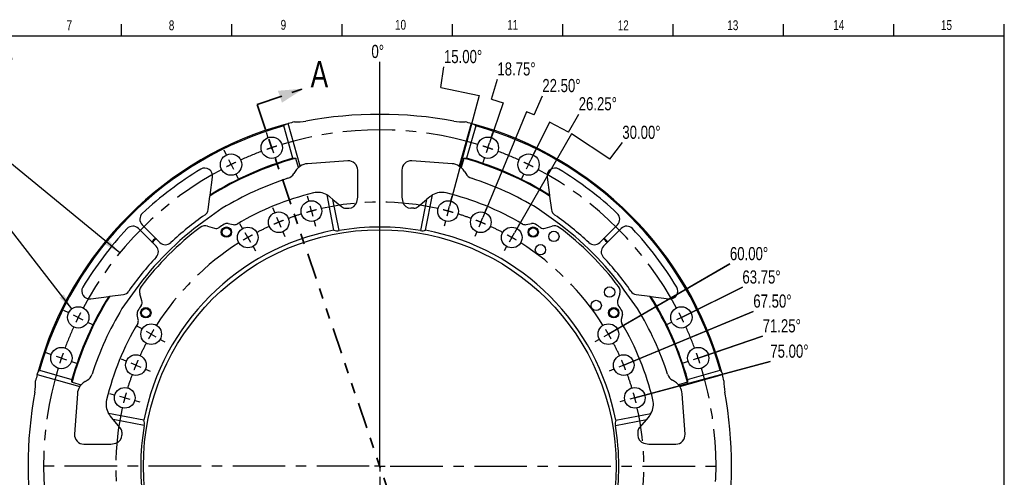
# Model space of a CAD drawing. Header units: inches. Extents: x 0.4 to 16.4, y 0.4 to 10.8.
# Tile 3 of 3: x 7 to 16.4, y 6.4 to 10.8. Entities that reach past the tile are written whole.
import ezdxf

# ---------------------------------------------------------------- set-up
doc = ezdxf.new("R2010")
doc.units = ezdxf.units.IN
doc.header["$MEASUREMENT"] = 0
doc.linetypes.add('CENTERX2', pattern=[0.8, 0.5, -0.1, 0.1, -0.1])
doc.linetypes.add('PHANTOM', pattern=[0.5, 0.25, -0.05, 0.05, -0.05, 0.05, -0.05])
for name, color, linetype in [('BORDER', 1, 'Continuous'), ('CENTER', 151, 'CENTERX2'), ('DIMENSIONS', 150, 'Continuous'), ('TEXT', 7, 'Continuous')]:
    doc.layers.add(name, color=color, linetype=linetype)
doc.layers.add('SECTION', color=7, linetype='PHANTOM', lineweight=35)
doc.styles.add('SLDTEXTSTYLE0', font='TXT', dxfattribs={"width": 0.75})
doc.dimstyles.new('SLDDIMSTYLE0', dxfattribs={"dimtxt": 0.137795, "dimasz": 0.156, "dimexe": 0, "dimexo": 0.0625, "dimgap": 0.034449, "dimtad": 0, "dimtih": 1, "dimtoh": 1, "dimdec": 3, "dimlfac": 2, "dimrnd": 1e-09, "dimzin": 12, "dimdsep": 46, "dimtxsty": 'SLDTEXTSTYLE0', "dimsah": 1, "dimcen": 0, "dimadec": 0, "dimazin": 3, "dimtfac": 1, "dimtdec": 3, "dimtofl": 0, "dimtmove": 0, "dimatfit": 3, "dimfxl": 0, "dimfrac": 2, "dimtolj": 1, "dimtzin": 12, "dimarcsym": 0})
doc.dimstyles.new('SLDDIMSTYLE1', dxfattribs={"dimtxt": 0.137795, "dimasz": 0.156, "dimexe": 0, "dimexo": 0.0625, "dimgap": 0.034449, "dimtad": 0, "dimtih": 1, "dimtoh": 1, "dimdec": 3, "dimlfac": 2, "dimrnd": 1e-09, "dimzin": 4, "dimdsep": 46, "dimtxsty": 'SLDTEXTSTYLE0', "dimsah": 1, "dimcen": 0, "dimadec": 0, "dimazin": 1, "dimtfac": 1, "dimtdec": 3, "dimtofl": 0, "dimtmove": 0, "dimatfit": 3, "dimfxl": 0, "dimfrac": 2, "dimtolj": 1, "dimtzin": 12, "dimarcsym": 0})
doc.dimstyles.new('SLDDIMSTYLE3', dxfattribs={"dimtxt": 0.137795, "dimasz": 0.156, "dimexe": 0, "dimexo": 0.0625, "dimgap": 0.034449, "dimtad": 0, "dimtih": 1, "dimtoh": 1, "dimdec": 3, "dimlfac": 2, "dimrnd": 1e-09, "dimzin": 4, "dimdsep": 46, "dimtxsty": 'SLDTEXTSTYLE0', "dimsah": 1, "dimcen": 0.09, "dimadec": 0, "dimazin": 1, "dimtol": 1, "dimtp": 0.001, "dimtm": 0.001, "dimtfac": 1, "dimtdec": 3, "dimtofl": 0, "dimtmove": 0, "dimatfit": 3, "dimfxl": 0, "dimfrac": 2, "dimtolj": 1, "dimarcsym": 0})

# ---------------------------------------------------------------- blocks, each defined once
blk = doc.blocks.new('SW_ANGORDINATE_DIMENSION_0')
at = {"layer": 'DIMENSIONS', "color": 0}
blk.add_line((0.0795, -3.7976), (0.0795, 0), dxfattribs=at)
at = {"layer": 'DIMENSIONS', "color": 0, "insert": (0, 0.1611), "char_height": 0.125, "attachment_point": 1, "style": 'SLDTEXTSTYLE0'}
blk.add_mtext('0°', dxfattribs=at)
blk = doc.blocks.new('SW_ANGORDINATE_DIMENSION_1')
at = {"layer": 'DIMENSIONS', "color": 0}
for p, q in [((-0.0312, -0.1944), (0, 0)), ((-0.0312, -0.1944), (0.3341, -0.2725)), ((0.3341, -0.2725), (0.0525, -1.3237))]:
    blk.add_line(p, q, dxfattribs=at)
at = {"layer": 'DIMENSIONS', "color": 0, "insert": (0, 0.1611), "char_height": 0.125, "attachment_point": 1, "style": 'SLDTEXTSTYLE0'}
blk.add_mtext('15.00°', dxfattribs=at)
blk = doc.blocks.new('SW_ANGORDINATE_DIMENSION_2')
at = {"layer": 'DIMENSIONS', "color": 0}
for p, q in [((-0.0573, -0.1883), (0, 0)), ((0.0544, -0.2242), (-0.0745, -0.6038)), ((-0.0573, -0.1883), (0.0544, -0.2242))]:
    blk.add_line(p, q, dxfattribs=at)
at = {"layer": 'DIMENSIONS', "color": 0, "insert": (0, 0.1611), "char_height": 0.125, "attachment_point": 1, "style": 'SLDTEXTSTYLE0'}
blk.add_mtext('18.75°', dxfattribs=at)
blk = doc.blocks.new('SW_ANGORDINATE_DIMENSION_3')
at = {"layer": 'DIMENSIONS', "color": 0}
for p, q in [((-0.0791, -0.1802), (0, 0)), ((-0.1498, -0.1501), (-0.5662, -1.1556)), ((-0.0791, -0.1802), (-0.1498, -0.1501))]:
    blk.add_line(p, q, dxfattribs=at)
at = {"layer": 'DIMENSIONS', "color": 0, "insert": (0, 0.1611), "char_height": 0.125, "attachment_point": 1, "style": 'SLDTEXTSTYLE0'}
blk.add_mtext('22.50°', dxfattribs=at)
blk = doc.blocks.new('SW_ANGORDINATE_DIMENSION_4')
at = {"layer": 'DIMENSIONS', "color": 0}
for p, q in [((-0.2783, -0.0755), (-0.4555, -0.4349)), ((-0.0968, -0.1714), (-0.2783, -0.0755)), ((-0.0968, -0.1714), (0, 0))]:
    blk.add_line(p, q, dxfattribs=at)
at = {"layer": 'DIMENSIONS', "color": 0, "insert": (0, 0.1611), "char_height": 0.125, "attachment_point": 1, "style": 'SLDTEXTSTYLE0'}
blk.add_mtext('26.25°', dxfattribs=at)
blk = doc.blocks.new('SW_ANGORDINATE_DIMENSION_5')
at = {"layer": 'DIMENSIONS', "color": 0}
for p, q in [((-0.4829, 0.0833), (-1.027, -0.8591)), ((-0.1181, -0.1575), (-0.4829, 0.0833)), ((-0.1181, -0.1575), (0, 0))]:
    blk.add_line(p, q, dxfattribs=at)
at = {"layer": 'DIMENSIONS', "color": 0, "insert": (0, 0.1611), "char_height": 0.125, "attachment_point": 1, "style": 'SLDTEXTSTYLE0'}
blk.add_mtext('30.00°', dxfattribs=at)
blk = doc.blocks.new('SW_ANGORDINATE_DIMENSION_6')
at = {"layer": 'DIMENSIONS', "color": 0}
for p, q in [((0, 0), (-1.1563, -0.6676)), ((-1.113, -0.6426), (0, 0))]:
    blk.add_line(p, q, dxfattribs=at)
at = {"layer": 'DIMENSIONS', "color": 0, "insert": (0, 0.1611), "char_height": 0.125, "attachment_point": 1, "style": 'SLDTEXTSTYLE0'}
blk.add_mtext('60.00°', dxfattribs=at)
blk = doc.blocks.new('SW_ANGORDINATE_DIMENSION_7')
at = {"layer": 'DIMENSIONS', "color": 0}
for p, q in [((0, 0), (-0.5808, -0.2864)), ((-0.536, -0.2643), (0, 0))]:
    blk.add_line(p, q, dxfattribs=at)
at = {"layer": 'DIMENSIONS', "color": 0, "insert": (0, 0.1611), "char_height": 0.125, "attachment_point": 1, "style": 'SLDTEXTSTYLE0'}
blk.add_mtext('63.75°', dxfattribs=at)
blk = doc.blocks.new('SW_ANGORDINATE_DIMENSION_8')
at = {"layer": 'DIMENSIONS', "color": 0}
for p, q in [((0, 0), (-1.2335, -0.5109)), ((-1.1873, -0.4918), (0, 0))]:
    blk.add_line(p, q, dxfattribs=at)
at = {"layer": 'DIMENSIONS', "color": 0, "insert": (0, 0.1611), "char_height": 0.125, "attachment_point": 1, "style": 'SLDTEXTSTYLE0'}
blk.add_mtext('67.50°', dxfattribs=at)
blk = doc.blocks.new('SW_ANGORDINATE_DIMENSION_9')
at = {"layer": 'DIMENSIONS', "color": 0}
for p, q in [((0, 0), (-0.6133, -0.2082)), ((-0.5659, -0.1921), (0, 0))]:
    blk.add_line(p, q, dxfattribs=at)
at = {"layer": 'DIMENSIONS', "color": 0, "insert": (0, 0.1611), "char_height": 0.125, "attachment_point": 1, "style": 'SLDTEXTSTYLE0'}
blk.add_mtext('71.25°', dxfattribs=at)
blk = doc.blocks.new('SW_ANGORDINATE_DIMENSION_10')
at = {"layer": 'DIMENSIONS', "color": 0}
for p, q in [((0, 0), (-1.2896, -0.3456)), ((-1.2413, -0.3326), (0, 0))]:
    blk.add_line(p, q, dxfattribs=at)
at = {"layer": 'DIMENSIONS', "color": 0, "insert": (0, 0.1611), "char_height": 0.125, "attachment_point": 1, "style": 'SLDTEXTSTYLE0'}
blk.add_mtext('75.00°', dxfattribs=at)
blk = doc.blocks.new('_D')
at = {"layer": 'DIMENSIONS'}
for p, q in [((5.5154, 9.0648), (5.4734, 9.0648)), ((5.4734, 9.0648), (5.4734, 8.8461)), ((5.9735, 9.0648), (6.0155, 9.0648)), ((6.0155, 9.0648), (6.0155, 8.8461)), ((6.7942, 8.9554), (6.5442, 8.9554)), ((7.5007, 8.0427), (6.7942, 8.9554)), ((5.4734, 8.8461), (5.5154, 8.8461)), ((6.0155, 8.8461), (5.9735, 8.8461))]:
    blk.add_line(p, q, dxfattribs=at)
blk.add_solid([(7.5007, 8.0427), (7.4258, 8.182), (7.3846, 8.1502)], dxfattribs=at)
at = {"layer": 'DIMENSIONS', "char_height": 0.1378, "attachment_point": 1, "style": 'SLDTEXTSTYLE0'}
for s, insert in [('16X', (4.5007, 9.0237)), ('%%c', (4.8672, 9.0216)), ('.406', (5.0751, 9.0237)), ('10.32', (5.5154, 9.0237)), ('THRU', (6.1092, 9.0237))]:
    blk.add_mtext(s, dxfattribs=dict(at, insert=insert))
blk = doc.blocks.new('_D_1')
at = {"layer": 'DIMENSIONS'}
for p, q in [((5.4624, 9.7283), (5.4204, 9.7283)), ((5.4204, 9.7283), (5.4204, 9.5095)), ((6.0224, 9.7283), (6.0644, 9.7283)), ((6.0644, 9.7283), (6.0644, 9.5095)), ((5.4204, 9.5095), (5.4624, 9.5095)), ((6.0644, 9.5095), (6.0224, 9.5095)), ((6.8218, 9.5095), (6.5718, 9.5095)), ((7.9589, 8.5767), (6.8218, 9.5095))]:
    blk.add_line(p, q, dxfattribs=at)
blk.add_solid([(7.9589, 8.5767), (7.8547, 8.6958), (7.8218, 8.6556)], dxfattribs=at)
at = {"layer": 'DIMENSIONS', "char_height": 0.1378, "attachment_point": 1, "style": 'SLDTEXTSTYLE0'}
for s, insert in [('325.12', (5.4624, 9.6871)), ('%%c', (5.3585, 9.4404)), ('12.800', (5.5663, 9.4404)), ('PCD', (6.178, 9.4425))]:
    blk.add_mtext(s, dxfattribs=dict(at, insert=insert))
blk = doc.blocks.new('_D_3')
at = {"layer": 'DIMENSIONS'}
for p, q in [((12.7837, 5.6606), (13.8207, 5.2695)), ((14.1746, 5.4883), (14.1326, 5.4883)), ((14.1326, 5.4883), (14.1326, 5.2695)), ((14.7346, 5.4883), (14.7766, 5.4883)), ((14.7766, 5.4883), (14.7766, 5.2695)), ((13.8207, 5.2695), (14.0707, 5.2695)), ((14.1326, 5.2695), (14.1746, 5.2695)), ((14.7766, 5.2695), (14.7346, 5.2695))]:
    blk.add_line(p, q, dxfattribs=at)
blk.add_arc((10.4328, 6.5471), 2.5262, 334.5907, 342.18633, dxfattribs=at)
blk.add_solid([(12.7837, 5.6606), (12.9205, 5.5812), (12.9389, 5.6298)], dxfattribs=at)
at = {"layer": 'DIMENSIONS', "char_height": 0.1378, "attachment_point": 1, "style": 'SLDTEXTSTYLE0'}
for s, insert in [('255.27', (14.1746, 5.4471)), ('%%c', (14.0707, 5.2004)), ('10.050', (14.2785, 5.2004)), ('PCD', (14.8902, 5.2025))]:
    blk.add_mtext(s, dxfattribs=dict(at, insert=insert))
blk = doc.blocks.new('SW_CENTERMARKSYMBOL_0')
at = {"layer": 'CENTER', "color": 0}
for p, q in [((0, 0.1), (0, 2.3)), ((-0.1, 0), (-2.3, 0)), ((0, 0), (-0.05, 0)), ((0, 0), (0, 0.05)), ((0, 0), (0, -0.05)), ((0, 0), (0.05, 0)), ((0.1, 0), (2.3, 0)), ((0, -0.1), (0, -2.3))]:
    blk.add_line(p, q, dxfattribs=at)
blk = doc.blocks.new('SW_CENTERMARKSYMBOL_1')
at = {"layer": 'CENTER', "color": 0}
for p, q in [((-1.0286, -2.9302), (-1.0286, 0.213)), ((-2.0894, 0.0947), (-2.1059, 0.1435)), ((0.0321, 0.0947), (0.0487, 0.1435)), ((-2.0572, 0), (-2.0733, 0.0473)), ((-2.0572, 0), (-2.0411, -0.0473)), ((0, 0), (-0.0161, -0.0473)), ((0, 0), (0.0161, 0.0473)), ((-2.4882, -0.0705), (-2.511, -0.0243)), ((0.4309, -0.0705), (0.4538, -0.0243)), ((-2.4439, -0.1602), (-2.466, -0.1153)), ((-2.4439, -0.1602), (-2.4218, -0.205)), ((-2.0251, -0.0947), (-2.0085, -0.1435)), ((-0.0321, -0.0947), (-0.0487, -0.1435)), ((0.3867, -0.1602), (0.3646, -0.205)), ((0.3867, -0.1602), (0.4088, -0.1153)), ((-2.3997, -0.2499), (-2.3769, -0.2961)), ((0.3425, -0.2499), (0.3197, -0.2961)), ((-3.9883, -1.5706), (-4.0345, -1.5478)), ((-3.8986, -1.6149), (-3.9434, -1.5927)), ((1.8414, -1.6149), (1.8862, -1.5927)), ((1.9311, -1.5706), (1.9773, -1.5478)), ((-3.8986, -1.6149), (-3.8538, -1.637)), ((-3.8089, -1.6591), (-3.7627, -1.6819)), ((1.7517, -1.6591), (1.7055, -1.6819)), ((1.8414, -1.6149), (1.7965, -1.637)), ((-4.1535, -1.9694), (-4.2023, -1.9529)), ((2.0963, -1.9694), (2.1451, -1.9529)), ((-4.0588, -2.0016), (-4.1061, -1.9855)), ((-4.0588, -2.0016), (-4.0114, -2.0176)), ((-3.9641, -2.0337), (-3.9153, -2.0503)), ((1.9069, -2.0337), (1.8581, -2.0503)), ((2.0016, -2.0016), (1.9542, -2.0176)), ((2.0016, -2.0016), (2.0489, -1.9855)), ((-1.0286, -3.0302), (-1.0286, -2.9802)), ((-1.1286, -3.0302), (-4.2718, -3.0302)), ((-1.0286, -3.0302), (-1.0786, -3.0302)), ((-1.0286, -3.0302), (-1.0286, -3.0802)), ((-1.0286, -3.0302), (-0.9786, -3.0302)), ((-0.9286, -3.0302), (2.2145, -3.0302)), ((-1.0286, -3.1302), (-1.0286, -6.2733)), ((-3.9641, -4.0266), (-3.9153, -4.0101)), ((1.9069, -4.0266), (1.8581, -4.0101)), ((-4.1535, -4.0909), (-4.2023, -4.1075)), ((-4.0588, -4.0588), (-4.1061, -4.0749)), ((-4.0588, -4.0588), (-4.0114, -4.0427)), ((2.0016, -4.0588), (1.9542, -4.0427)), ((2.0016, -4.0588), (2.0489, -4.0749)), ((2.0963, -4.0909), (2.1451, -4.1075)), ((-3.8089, -4.4013), (-3.7627, -4.3785)), ((1.7517, -4.4013), (1.7055, -4.3785)), ((-3.9883, -4.4897), (-4.0345, -4.5125)), ((-3.8986, -4.4455), (-3.9434, -4.4676)), ((-3.8986, -4.4455), (-3.8538, -4.4234)), ((1.8414, -4.4455), (1.7965, -4.4234)), ((1.8414, -4.4455), (1.8862, -4.4676)), ((1.9311, -4.4897), (1.9773, -4.5125)), ((-2.3997, -5.8105), (-2.3769, -5.7642)), ((0.3425, -5.8105), (0.3197, -5.7642)), ((-2.4439, -5.9002), (-2.466, -5.945)), ((-2.4439, -5.9002), (-2.4218, -5.8553)), ((0.3867, -5.9002), (0.3646, -5.8553)), ((0.3867, -5.9002), (0.4088, -5.945)), ((-2.4882, -5.9899), (-2.511, -6.0361)), ((-2.0251, -5.9657), (-2.0085, -5.9168)), ((-0.0321, -5.9657), (-0.0487, -5.9168)), ((0.4309, -5.9899), (0.4538, -6.0361)), ((-2.0572, -6.0604), (-2.0733, -6.1077)), ((-2.0572, -6.0604), (-2.0411, -6.013)), ((0, -6.0604), (-0.0161, -6.013)), ((0, -6.0604), (0.0161, -6.1077)), ((-2.0894, -6.155), (-2.1059, -6.2039)), ((0.0321, -6.155), (0.0487, -6.2039))]:
    blk.add_line(p, q, dxfattribs=at)
for start, end in [(73.04049, 106.95951), (108.75, 109.64525), (107.85475, 108.75), (71.25, 72.14525), (70.35475, 71.25), (110.54049, 114.45951), (65.54049, 69.45951), (116.25, 117.14525), (115.35475, 116.25), (63.75, 64.64525), (62.85475, 63.75), (118.04049, 151.95951), (28.04049, 61.95951), (152.85475, 153.75), (26.25, 27.14525), (153.75, 154.64525), (25.35475, 26.25), (155.54049, 159.45951), (20.54049, 24.45951), (160.35475, 161.25), (18.75, 19.64525), (161.25, 162.14525), (17.85475, 18.75), (163.04049, 196.95951), (343.04049, 16.95951), (197.85475, 198.75), (341.25, 342.14525), (198.75, 199.64525), (340.35475, 341.25), (200.54049, 204.45951), (335.54049, 339.45951), (205.35475, 206.25), (333.75, 334.64525), (206.25, 207.14525), (332.85475, 333.75), (208.04049, 241.95951), (298.04049, 331.95951), (242.85475, 243.75), (243.75, 244.64525), (295.35475, 296.25), (296.25, 297.14525), (245.54049, 249.45951), (290.54049, 294.45951), (250.35475, 251.25), (251.25, 252.14525), (287.85475, 288.75), (288.75, 289.64525), (253.04049, 286.95951)]:
    blk.add_arc((-1.0286, -3.0302), 3.2, start, end, dxfattribs=at)
blk = doc.blocks.new('SW_CENTERMARKSYMBOL_2')
at = {"layer": 'CENTER', "color": 0}
for p, q in [((-1.3264, 0.0966), (-1.339, 0.1434)), ((-0.6503, -2.3269), (-0.6503, 0.1302)), ((0.0259, 0.0966), (0.0384, 0.1434)), ((-1.65, -0.0133), (-1.6686, 0.0315)), ((-1.3006, 0), (-1.3135, 0.0483)), ((-1.3006, 0), (-1.2876, -0.0483)), ((0, 0), (-0.0129, -0.0483)), ((0, 0), (0.0129, 0.0483)), ((0.3495, -0.0133), (0.368, 0.0315)), ((-1.6118, -0.1056), (-1.6309, -0.0594)), ((0.3112, -0.1056), (0.3303, -0.0594)), ((-1.9565, -0.1644), (-1.9807, -0.1225)), ((-1.6118, -0.1056), (-1.5926, -0.1518)), ((-1.2747, -0.0966), (-1.2622, -0.1434)), ((-0.0259, -0.0966), (-0.0384, -0.1434)), ((0.3112, -0.1056), (0.2921, -0.1518)), ((0.656, -0.1644), (0.6802, -0.1225)), ((-1.9065, -0.251), (-1.9315, -0.2077)), ((-1.9065, -0.251), (-1.8815, -0.2943)), ((-1.5735, -0.198), (-1.555, -0.2428)), ((0.2729, -0.198), (0.2544, -0.2428)), ((0.606, -0.251), (0.581, -0.2943)), ((0.606, -0.251), (0.631, -0.2077)), ((-1.8565, -0.3376), (-1.8323, -0.3795)), ((0.556, -0.3376), (0.5318, -0.3795)), ((-2.9128, -1.1206), (-2.9547, -1.0964)), ((1.6122, -1.1206), (1.6541, -1.0964)), ((-2.8262, -1.1706), (-2.8695, -1.1456)), ((-2.8262, -1.1706), (-2.7829, -1.1956)), ((1.5256, -1.1706), (1.4823, -1.1956)), ((1.5256, -1.1706), (1.5689, -1.1456)), ((-2.7396, -1.2206), (-2.6976, -1.2449)), ((1.439, -1.2206), (1.3971, -1.2449)), ((-3.0639, -1.4271), (-3.1087, -1.4086)), ((-2.9715, -1.4654), (-3.0177, -1.4463)), ((-2.9715, -1.4654), (-2.9253, -1.4845)), ((1.671, -1.4654), (1.6248, -1.4845)), ((1.671, -1.4654), (1.7172, -1.4463)), ((1.7634, -1.4271), (1.8081, -1.4086)), ((-2.8791, -1.5037), (-2.8344, -1.5222)), ((1.5786, -1.5037), (1.5338, -1.5222)), ((-3.1738, -1.7507), (-3.2205, -1.7382)), ((-3.0772, -1.7766), (-3.1255, -1.7637)), ((-3.0772, -1.7766), (-3.0289, -1.7895)), ((1.7766, -1.7766), (1.7283, -1.7895)), ((1.7766, -1.7766), (1.8249, -1.7637)), ((1.8732, -1.7507), (1.92, -1.7382)), ((-2.9806, -1.8025), (-2.9338, -1.815)), ((1.68, -1.8025), (1.6332, -1.815)), ((-0.7503, -2.4269), (-3.2074, -2.4269)), ((-0.6503, -2.4269), (-0.7003, -2.4269)), ((-0.6503, -2.4269), (-0.6503, -2.3769)), ((-0.6503, -2.4269), (-0.6503, -2.4769)), ((-0.6503, -2.4269), (-0.6003, -2.4269)), ((-0.5503, -2.4269), (1.9068, -2.4269)), ((-0.6503, -2.5269), (-0.6503, -4.984)), ((-3.0772, -3.0772), (-3.1255, -3.0901)), ((-3.0772, -3.0772), (-3.0289, -3.0642)), ((-2.9806, -3.0513), (-2.9338, -3.0388)), ((1.68, -3.0513), (1.6332, -3.0388)), ((1.7766, -3.0772), (1.7283, -3.0642)), ((1.7766, -3.0772), (1.8249, -3.0901)), ((-3.1738, -3.1031), (-3.2205, -3.1156)), ((1.8732, -3.1031), (1.92, -3.1156)), ((-2.9715, -3.3884), (-2.9253, -3.3692)), ((-2.8791, -3.3501), (-2.8344, -3.3316)), ((1.5786, -3.3501), (1.5338, -3.3316)), ((1.671, -3.3884), (1.6248, -3.3692)), ((-3.0639, -3.4266), (-3.1087, -3.4452)), ((-2.9715, -3.3884), (-3.0177, -3.4075)), ((1.671, -3.3884), (1.7172, -3.4075)), ((1.7634, -3.4266), (1.8081, -3.4452)), ((-2.7396, -3.6331), (-2.6976, -3.6089)), ((1.439, -3.6331), (1.3971, -3.6089)), ((-2.9128, -3.7331), (-2.9547, -3.7574)), ((-2.8262, -3.6831), (-2.8695, -3.7081)), ((-2.8262, -3.6831), (-2.7829, -3.6581)), ((1.5256, -3.6831), (1.4823, -3.6581)), ((1.5256, -3.6831), (1.5689, -3.7081)), ((1.6122, -3.7331), (1.6541, -3.7574)), ((-1.8565, -4.5162), (-1.8323, -4.4742)), ((0.556, -4.5162), (0.5318, -4.4742)), ((-1.9065, -4.6028), (-1.8815, -4.5595)), ((0.606, -4.6028), (0.581, -4.5595)), ((-1.9065, -4.6028), (-1.9315, -4.6461)), ((-1.5735, -4.6557), (-1.555, -4.611)), ((0.2729, -4.6557), (0.2544, -4.611)), ((0.606, -4.6028), (0.631, -4.6461)), ((-1.9565, -4.6894), (-1.9807, -4.7313)), ((-1.6118, -4.7481), (-1.6309, -4.7943)), ((-1.6118, -4.7481), (-1.5926, -4.7019)), ((-1.2747, -4.7572), (-1.2622, -4.7104)), ((-0.0259, -4.7572), (-0.0384, -4.7104)), ((0.3112, -4.7481), (0.2921, -4.7019)), ((0.3112, -4.7481), (0.3303, -4.7943)), ((0.656, -4.6894), (0.6802, -4.7313)), ((-1.65, -4.8405), (-1.6686, -4.8853)), ((-1.3006, -4.8538), (-1.3135, -4.9021)), ((-1.3006, -4.8538), (-1.2876, -4.8055)), ((0, -4.8538), (-0.0129, -4.8055)), ((0, -4.8538), (0.0129, -4.9021)), ((0.3495, -4.8405), (0.368, -4.8853)), ((-1.3264, -4.9504), (-1.339, -4.9971)), ((0.0259, -4.9504), (0.0384, -4.9971))]:
    blk.add_line(p, q, dxfattribs=at)
for start, end in [(105, 106.14021), (103.85979, 105), (77.28043, 102.71957), (75, 76.14021), (111.35979, 112.5), (107.28043, 110.21957), (73.85979, 75), (69.78043, 72.71957), (67.5, 68.64021), (114.78043, 117.71957), (112.5, 113.64021), (66.35979, 67.5), (62.28043, 65.21957), (120, 121.14021), (118.85979, 120), (60, 61.14021), (58.85979, 60), (122.28043, 147.71957), (32.28043, 57.71957), (150, 151.14021), (148.85979, 150), (30, 31.14021), (28.85979, 30), (152.28043, 155.21957), (24.78043, 27.71957), (157.5, 158.64021), (156.35979, 157.5), (22.5, 23.64021), (21.35979, 22.5), (159.78043, 162.71957), (17.28043, 20.21957), (165, 166.14021), (163.85979, 165), (15, 16.14021), (13.85979, 15), (167.28043, 192.71957), (347.28043, 12.71957), (193.85979, 195), (195, 196.14021), (343.85979, 345), (345, 346.14021), (197.28043, 200.21957), (339.78043, 342.71957), (201.35979, 202.5), (337.5, 338.64021), (202.5, 203.64021), (336.35979, 337.5), (204.78043, 207.71957), (332.28043, 335.21957), (208.85979, 210), (330, 331.14021), (210, 211.14021), (328.85979, 330), (212.28043, 237.71957), (302.28043, 327.71957), (238.85979, 240), (300, 301.14021), (240, 241.14021), (242.28043, 245.21957), (294.78043, 297.71957), (298.85979, 300), (246.35979, 247.5), (247.5, 248.64021), (291.35979, 292.5), (292.5, 293.64021), (249.78043, 252.71957), (253.85979, 255), (255, 256.14021), (283.85979, 285), (285, 286.14021), (287.28043, 290.21957), (257.28043, 282.71957)]:
    blk.add_arc((-0.6503, -2.4269), 2.5125, start, end, dxfattribs=at)
blk = doc.blocks.new('_D_5')
at = {"layer": 'DIMENSIONS'}
for p, q in [((4.5656, 8.1196), (5.3478, 8.3851)), ((5.2294, 8.3449), (6.2374, 5.3755)), ((5.8057, 5.3475), (5.7637, 5.3475)), ((5.7637, 5.3475), (5.7637, 5.1288)), ((6.8229, 5.3475), (6.8649, 5.3475)), ((6.8649, 5.3475), (6.8649, 5.1288)), ((5.7637, 5.1288), (5.8057, 5.1288)), ((6.8649, 5.1288), (6.8229, 5.1288)), ((7.3991, 1.9531), (6.3911, 4.9226)), ((6.7353, 1.7278), (7.5175, 1.9933))]:
    blk.add_line(p, q, dxfattribs=at)
for points in [[(5.2294, 8.3449), (5.2549, 8.1888), (5.3042, 8.2056)], [(7.3991, 1.9531), (7.3736, 2.1092), (7.3244, 2.0925)]]:
    blk.add_solid(points, dxfattribs=at)
at = {"layer": 'DIMENSIONS', "char_height": 0.1378, "attachment_point": 1, "style": 'SLDTEXTSTYLE0'}
for s, insert in [('342.90', (5.8057, 5.3064)), ('±0.03', (6.3657, 5.3064)), ('13.500', (5.8057, 5.1002)), ('±.001', (6.3657, 5.1002))]:
    blk.add_mtext(s, dxfattribs=dict(at, insert=insert))

msp = doc.modelspace()

# ---------------------------------------------------------------- linework, layer by layer
at = {"color": 1, "linetype": 'Continuous', "lineweight": 25}
for p, q in [((9.60665, 9.47658), (9.51945, 9.78577)), ((9.67614, 9.4025), (9.56184, 9.80778)), ((11.30386, 9.80778), (11.18956, 9.4025)), ((11.34625, 9.78577), (11.25905, 9.47658)), ((9.65765, 9.38883), (9.63303, 9.47612)), ((11.23267, 9.47612), (11.20805, 9.38883)), ((10.12925, 9.45189), (9.74535, 9.42505)), ((11.12035, 9.42505), (10.73645, 9.45189)), ((8.81797, 9.12714), (8.84156, 9.29848)), ((9.62591, 9.35041), (9.61484, 9.33124)), ((10.22285, 9.12211), (10.22285, 9.36461)), ((10.64285, 9.36461), (10.64285, 9.12211)), ((11.23979, 9.35041), (11.25086, 9.33124)), ((12.02414, 9.29848), (12.04773, 9.12714)), ((8.79877, 8.98771), (8.81664, 9.11745)), ((9.99637, 8.79258), (9.93116, 9.12807)), ((9.95594, 9.11069), (9.9873, 9.08438)), ((10.86932, 8.79258), (10.93454, 9.12807)), ((10.90976, 9.11069), (10.8784, 9.08438)), ((12.04906, 9.11745), (12.06693, 8.98771)), ((8.93404, 9.00051), (8.75675, 8.87374)), ((10.04476, 8.78876), (9.9873, 9.08438)), ((9.9873, 9.08438), (10.06792, 9.01673)), ((10.1081, 9.00211), (10.13722, 9.00211)), ((10.7576, 9.00211), (10.72848, 9.00211)), ((10.79778, 9.01673), (10.8784, 9.08438)), ((10.8784, 9.08438), (10.82094, 8.78876)), ((12.10895, 8.87374), (11.93166, 9.00051)), ((8.26299, 8.68161), (8.13585, 8.80875)), ((8.1712, 8.84411), (8.29834, 8.71697)), ((8.79387, 8.83113), (8.86034, 8.81081)), ((8.98838, 8.85589), (9.03864, 8.84548)), ((11.82705, 8.84548), (11.87732, 8.85589)), ((12.00536, 8.81081), (12.07183, 8.83113)), ((12.56736, 8.71697), (12.69449, 8.84411)), ((12.72985, 8.80875), (12.60271, 8.68161)), ((8.30387, 8.64073), (8.26829, 8.67631)), ((8.30365, 8.71166), (8.33923, 8.67608)), ((12.52647, 8.67608), (12.56205, 8.71166)), ((12.59741, 8.67631), (12.56182, 8.64073)), ((7.68148, 8.13839), (7.85281, 8.16199)), ((7.86251, 8.16332), (7.99224, 8.18118)), ((8.10621, 8.22321), (7.97944, 8.04592)), ((8.16915, 8.11962), (8.14883, 8.18609)), ((12.71687, 8.18609), (12.69655, 8.11962)), ((12.88625, 8.04592), (12.75949, 8.22321)), ((12.87346, 8.18118), (13.00319, 8.16332)), ((13.01288, 8.16199), (13.18422, 8.13839)), ((8.13448, 7.94131), (8.12407, 7.99157)), ((12.74163, 7.99157), (12.73122, 7.94131)), ((7.17218, 7.41811), (7.57745, 7.30382)), ((7.19419, 7.4605), (7.50338, 7.3733)), ((13.28825, 7.30382), (13.69352, 7.41811)), ((13.36232, 7.3733), (13.67151, 7.4605)), ((7.50384, 7.34692), (7.59112, 7.32231)), ((7.62954, 7.35405), (7.64872, 7.36512)), ((13.23616, 7.35405), (13.21698, 7.36512)), ((13.36186, 7.34692), (13.27458, 7.32231)), ((7.55491, 7.23461), (7.52806, 6.85071)), ((13.33764, 6.85071), (13.31079, 7.23461)), ((8.18738, 6.98358), (7.85189, 7.04879)), ((12.67832, 6.98358), (13.01381, 7.04879)), ((7.89558, 6.99266), (7.86926, 7.02401)), ((8.1912, 6.93519), (7.89558, 6.99266)), ((7.96323, 6.91203), (7.89558, 6.99266)), ((12.6745, 6.93519), (12.97012, 6.99266)), ((12.97012, 6.99266), (12.90247, 6.91203)), ((12.99644, 7.02401), (12.97012, 6.99266)), ((7.97785, 6.87186), (7.97785, 6.84273)), ((12.88785, 6.87186), (12.88785, 6.84273)), ((7.61535, 6.75711), (7.85785, 6.75711)), ((13.00785, 6.75711), (13.25035, 6.75711))]:
    msp.add_line(p, q, dxfattribs=at)
for centre, radius in [((9.40424, 9.57728), 0.10156), ((11.46146, 9.57728), 0.10156), ((9.01753, 9.4171), 0.10156), ((11.84817, 9.4171), 0.10156), ((9.78257, 8.97399), 0.09843), ((11.08313, 8.97399), 0.09843), ((9.47136, 8.86835), 0.09843), ((11.39434, 8.86835), 0.09843), ((8.97302, 8.77372), 0.04921), ((8.97302, 8.77372), 0.04134), ((9.1766, 8.72299), 0.09843), ((11.6891, 8.72299), 0.09843), ((11.89268, 8.77372), 0.04921), ((11.89268, 8.77372), 0.04134), ((10.43285, 6.54711), 2.25), ((12.08925, 8.73383), 0.04921), ((11.96197, 8.60655), 0.04921), ((12.61958, 8.2035), 0.04921), ((7.56286, 7.96243), 0.10156), ((12.4923, 8.07622), 0.04921), ((13.30284, 7.96243), 0.10156), ((8.20624, 8.00694), 0.04921), ((8.20624, 8.00694), 0.04134), ((12.65946, 8.00694), 0.04921), ((12.65946, 8.00694), 0.04134), ((8.25696, 7.80336), 0.09843), ((12.60874, 7.80336), 0.09843), ((7.40267, 7.57571), 0.10156), ((8.1116, 7.5086), 0.09843), ((12.7541, 7.5086), 0.09843), ((13.46303, 7.57571), 0.10156), ((8.00596, 7.19739), 0.09843), ((12.85974, 7.19739), 0.09843)]:
    msp.add_circle(centre, radius, dxfattribs=at)
for centre, radius, start, end in [((10.43285, 5.99711), 3.8975, 79.608094, 100.391906), ((10.43285, 6.54711), 3.375, 105.321086, 164.678914), ((10.43285, 6.54711), 3.365, 105.75, 164.25), ((10.43285, 6.54711), 3.375, 103.930264, 104.95597), ((9.63963, 10.32247), 0.5, 267.790349, 280.391906), ((11.22607, 10.32247), 0.5, 259.608094, 272.209651), ((10.43285, 6.54711), 3.375, 75.04403, 76.069736), ((10.43285, 6.54711), 3.375, 15.321086, 74.678914), ((10.43285, 6.54711), 3.365, 15.75, 74.25), ((10.43285, 6.54711), 3.04375, 105.75, 122.043015), ((10.43285, 6.54711), 3.04375, 57.956985, 74.25), ((10.43285, 6.54711), 3.3, 121.095158, 133.223102), ((8.76726, 9.30871), 0.075, 352.160181, 121.095158), ((9.75581, 9.27541), 0.15, 130.875679, 150), ((9.75581, 9.27541), 0.15, 94, 122.083817), ((10.13535, 9.36461), 0.0875, 360, 94), ((10.73035, 9.36461), 0.0875, 86, 180), ((11.10989, 9.27541), 0.15, 57.916183, 86), ((11.10989, 9.27541), 0.15, 30, 49.124321), ((12.09844, 9.30871), 0.075, 58.904842, 187.839819), ((10.43285, 6.54711), 3.3, 46.776898, 58.904842), ((10.43285, 6.54711), 2.875, 107.70235, 121.421191), ((9.52823, 9.38124), 0.1, 287.70235, 330), ((11.33746, 9.38124), 0.1, 210, 252.29765), ((10.43285, 6.54711), 2.875, 58.578809, 72.29765), ((10.43285, 6.54711), 2.675, 103.636347, 120.525021), ((9.84345, 8.97664), 0.175, 59.921253, 103.636347), ((9.99785, 9.12211), 0.225, 343.986606, 0), ((10.86785, 9.12211), 0.225, 180, 196.013394), ((11.02225, 8.97664), 0.175, 76.363653, 120.078747), ((10.43285, 6.54711), 2.675, 59.474979, 76.363653), ((10.1081, 9.06461), 0.0625, 230, 270), ((10.13722, 9.08211), 0.08, 270, 343.986606), ((10.72848, 9.08211), 0.08, 196.013394, 270), ((10.7576, 9.06461), 0.0625, 270, 310), ((8.22424, 8.89714), 0.075, 133.223102, 225), ((10.43285, 6.54711), 2.9125, 124.878729, 133.081791), ((8.72447, 8.99794), 0.075, 304.878729, 352.160181), ((12.14123, 8.99794), 0.075, 187.839819, 235.121271), ((10.43285, 6.54711), 2.9125, 46.918209, 55.121271), ((12.64146, 8.89714), 0.075, 315, 46.776898), ((8.08282, 8.75572), 0.075, 45, 136.776898), ((10.43285, 6.54711), 2.8675, 125.768813, 144.231187), ((10.43285, 6.54711), 2.8425, 126.943166, 143.056834), ((8.77115, 8.75681), 0.07771, 73.001525, 126.943166), ((8.87495, 8.85863), 0.05, 253.001525, 303.978783), ((10.43285, 6.54711), 2.7375, 122.768655, 123.978783), ((8.97824, 8.80692), 0.05, 78.302409, 122.768655), ((9.04878, 8.89444), 0.05, 258.302409, 300.525021), ((10.43285, 6.54711), 2.275, 80.178002, 99.821998), ((11.81692, 8.89444), 0.05, 239.474979, 281.697591), ((11.88745, 8.80692), 0.05, 57.231345, 101.697591), ((10.43285, 6.54711), 2.7375, 56.021217, 57.231345), ((11.99074, 8.85863), 0.05, 236.021217, 286.998475), ((12.09455, 8.75681), 0.07771, 53.056834, 106.998475), ((10.43285, 6.54711), 2.8675, 35.768813, 54.231187), ((10.43285, 6.54711), 2.8425, 36.943166, 53.056834), ((12.78288, 8.75572), 0.075, 43.223102, 135), ((10.43285, 6.54711), 3.3, 136.776898, 148.904842), ((10.43285, 6.54711), 2.2875, 101, 169), ((10.43285, 6.54711), 3.04375, 134.529393, 135.470607), ((10.43285, 6.54711), 2.2875, 11, 79), ((10.43285, 6.54711), 3.04375, 44.529393, 45.470607), ((10.43285, 6.54711), 3.3, 31.095158, 43.223102), ((8.25084, 8.58769), 0.075, 316.918209, 45), ((8.39226, 8.72911), 0.075, 225, 313.081791), ((12.47344, 8.72911), 0.075, 226.918209, 315), ((12.61486, 8.58769), 0.075, 135, 223.081791), ((10.43285, 6.54711), 2.9125, 136.918209, 145.121271), ((10.43285, 6.54711), 2.9125, 34.878729, 43.081791), ((7.67125, 8.21269), 0.075, 148.904842, 277.839819), ((8.22314, 8.20881), 0.07771, 143.056834, 196.998475), ((12.64256, 8.20881), 0.07771, 343.001525, 36.943166), ((13.19445, 8.21269), 0.075, 262.160181, 31.095158), ((10.43285, 6.54711), 3.04375, 147.956985, 164.25), ((7.98201, 8.25548), 0.075, 277.839819, 325.121271), ((12.88369, 8.25548), 0.075, 214.878729, 262.160181), ((10.43285, 6.54711), 3.04375, 15.75, 32.043015), ((10.43285, 6.54711), 2.7375, 146.021217, 147.231345), ((8.12133, 8.105), 0.05, 326.021217, 16.998475), ((12.74437, 8.105), 0.05, 163.001525, 213.978783), ((10.43285, 6.54711), 2.7375, 32.768655, 33.978783), ((10.43285, 6.54711), 2.875, 148.578809, 162.29765), ((8.17303, 8.00171), 0.05, 147.231345, 191.697591), ((12.69267, 8.00171), 0.05, 348.302409, 32.768655), ((10.43285, 6.54711), 2.875, 17.70235, 31.421191), ((10.43285, 6.54711), 2.675, 149.474979, 166.363653), ((8.08551, 7.93117), 0.05, 329.474979, 11.697591), ((12.78018, 7.93117), 0.05, 168.302409, 210.525021), ((10.43285, 6.54711), 2.675, 13.636347, 30.525021), ((10.43285, 6.54711), 3.375, 165.04403, 166.069736), ((7.59872, 7.45172), 0.1, 300, 342.29765), ((13.26698, 7.45172), 0.1, 197.70235, 240), ((10.43285, 6.54711), 3.375, 13.930264, 14.95597), ((6.65748, 7.34033), 0.5, 349.608094, 2.209651), ((7.70454, 7.22414), 0.15, 120, 139.124321), ((13.16116, 7.22414), 0.15, 40.875679, 60), ((14.20822, 7.34033), 0.5, 177.790349, 190.391906), ((10.98285, 6.54711), 3.8975, 169.608094, 190.391906), ((7.70454, 7.22414), 0.15, 147.916183, 176), ((13.16116, 7.22414), 0.15, 4, 32.083817), ((9.88285, 6.54711), 3.8975, 349.608094, 10.391906), ((8.00332, 7.1365), 0.175, 166.363653, 210.078747), ((12.86238, 7.1365), 0.175, 329.921253, 13.636347), ((10.43285, 6.54711), 2.275, 170.178002, 189.821998), ((10.43285, 6.54711), 2.275, 350.178002, 9.821998), ((7.61535, 6.84461), 0.0875, 176, 270), ((7.89785, 6.84273), 0.08, 286.013394, 0), ((7.91535, 6.87186), 0.0625, 360, 40), ((12.95035, 6.87186), 0.0625, 140, 180), ((12.96785, 6.84273), 0.08, 180, 253.986606), ((13.25035, 6.84461), 0.0875, 270, 4), ((7.85785, 6.98211), 0.225, 270, 286.013394), ((13.00785, 6.98211), 0.225, 253.986606, 270)]:
    msp.add_arc(centre, radius, start, end, dxfattribs=at)
for points in [[(9.51945, 9.78577), (9.52557, 9.79204), (9.53268, 9.79758), (9.54108, 9.80216)], [(9.54108, 9.80216), (9.5479, 9.80403), (9.55482, 9.8059), (9.56184, 9.80778)], [(11.30386, 9.80778), (11.31088, 9.8059), (11.3178, 9.80403), (11.32462, 9.80216)], [(11.32462, 9.80216), (11.33302, 9.79758), (11.34013, 9.79204), (11.34625, 9.78577)], [(9.63303, 9.47612), (9.34474, 9.39739), (9.06963, 9.27653), (8.81664, 9.11745)], [(9.60665, 9.47658), (9.60812, 9.47699), (9.60961, 9.47741), (9.61112, 9.47784)], [(12.04906, 9.11745), (11.79607, 9.27653), (11.52096, 9.39739), (11.23267, 9.47612)], [(11.25458, 9.47784), (11.25609, 9.47741), (11.25758, 9.47699), (11.25905, 9.47658)], [(9.65765, 9.38883), (9.6634, 9.39381), (9.66955, 9.39837), (9.67614, 9.4025)], [(11.18956, 9.4025), (11.19615, 9.39837), (11.2023, 9.39381), (11.20805, 9.38883)], [(9.93116, 9.12807), (9.9396, 9.12318), (9.94794, 9.11741), (9.95594, 9.11069)], [(10.90976, 9.11069), (10.91776, 9.11741), (10.9261, 9.12318), (10.93454, 9.12807)], [(8.30365, 8.71166), (8.29154, 8.69975), (8.2802, 8.68842), (8.26829, 8.67631)], [(12.59741, 8.67631), (12.58549, 8.68842), (12.57416, 8.69975), (12.56205, 8.71166)], [(7.86251, 8.16332), (7.70343, 7.91033), (7.58256, 7.63522), (7.50384, 7.34692)], [(13.36186, 7.34692), (13.28314, 7.63522), (13.16227, 7.91033), (13.00319, 8.16332)], [(7.17218, 7.41811), (7.17405, 7.42513), (7.17593, 7.43205), (7.1778, 7.43888)], [(7.1778, 7.43888), (7.18238, 7.44728), (7.18792, 7.45438), (7.19419, 7.4605)], [(13.67151, 7.4605), (13.67778, 7.45438), (13.68332, 7.44728), (13.6879, 7.43888)], [(13.6879, 7.43888), (13.68977, 7.43205), (13.69164, 7.42513), (13.69352, 7.41811)], [(7.50212, 7.36884), (7.50254, 7.37035), (7.50296, 7.37184), (7.50338, 7.3733)], [(7.57745, 7.30382), (7.58158, 7.31041), (7.58615, 7.31656), (7.59112, 7.32231)], [(13.27458, 7.32231), (13.27955, 7.31656), (13.28412, 7.31041), (13.28825, 7.30382)], [(13.36232, 7.3733), (13.36274, 7.37184), (13.36315, 7.37035), (13.36358, 7.36884)], [(7.86926, 7.02401), (7.86255, 7.03202), (7.85677, 7.04036), (7.85189, 7.04879)], [(13.01381, 7.04879), (13.00892, 7.04036), (13.00315, 7.03202), (12.99644, 7.02401)]]:
    msp.add_open_spline(points, degree=3, dxfattribs=at)
for points, knots in [([(9.61112, 9.47784), (9.61462, 9.47882), (9.61831, 9.47922), (9.62405, 9.4792), (9.62601, 9.47909), (9.62892, 9.47859), (9.62989, 9.47837), (9.63127, 9.47783), (9.63173, 9.47761), (9.63254, 9.47701), (9.63289, 9.47661), (9.63303, 9.47612)], [0, 0, 0, 0, 0.5, 0.5, 0.75, 0.75, 0.875, 0.875, 0.9375, 0.9375, 1, 1, 1, 1]), ([(11.23267, 9.47612), (11.23281, 9.47662), (11.23316, 9.47701), (11.23398, 9.47762), (11.23444, 9.47783), (11.23584, 9.47838), (11.2368, 9.47859), (11.23969, 9.47909), (11.24164, 9.4792), (11.24736, 9.47922), (11.25109, 9.47881), (11.25458, 9.47784)], [0, 0, 0, 0, 0.0625, 0.0625, 0.125, 0.125, 0.25, 0.25, 0.5, 0.5, 1, 1, 1, 1]), ([(8.81664, 9.11745), (8.81695, 9.11971), (8.81726, 9.12196), (8.81764, 9.12477), (8.81776, 9.1256), (8.81792, 9.12679), (8.81797, 9.12714), (8.81797, 9.12714)], [0, 0, 0, 0, 0.5, 0.5, 0.75, 0.75, 1, 1, 1, 1]), ([(12.04773, 9.12714), (12.04773, 9.12714), (12.04778, 9.12679), (12.04794, 9.1256), (12.04805, 9.12478), (12.04844, 9.12196), (12.04875, 9.11971), (12.04906, 9.11745)], [0, 0, 0, 0, 0.25, 0.25, 0.5, 0.5, 1, 1, 1, 1]), ([(8.29834, 8.71697), (8.29834, 8.71697), (8.29892, 8.71639), (8.30087, 8.71444), (8.30225, 8.71306), (8.30365, 8.71166)], [0, 0, 0, 0, 0.5, 0.5, 1, 1, 1, 1]), ([(9.99637, 8.79258), (10.00364, 8.79009), (10.01135, 8.78839), (10.0279, 8.78697), (10.03628, 8.78729), (10.04476, 8.78876)], [0, 0, 0, 0, 0.5, 0.5, 1, 1, 1, 1]), ([(10.82094, 8.78876), (10.82942, 8.78729), (10.83779, 8.78697), (10.85434, 8.78839), (10.86206, 8.79009), (10.86932, 8.79258)], [0, 0, 0, 0, 0.5, 0.5, 1, 1, 1, 1]), ([(12.56205, 8.71166), (12.56345, 8.71306), (12.56482, 8.71443), (12.56678, 8.71639), (12.56736, 8.71697), (12.56736, 8.71697)], [0, 0, 0, 0, 0.5, 0.5, 1, 1, 1, 1]), ([(8.26829, 8.67631), (8.26689, 8.67771), (8.26552, 8.67908), (8.26356, 8.68104), (8.26299, 8.68161), (8.26299, 8.68161)], [0, 0, 0, 0, 0.5, 0.5, 1, 1, 1, 1]), ([(12.60271, 8.68161), (12.60271, 8.68161), (12.60214, 8.68104), (12.60018, 8.67908), (12.59881, 8.67771), (12.59741, 8.67631)], [0, 0, 0, 0, 0.5, 0.5, 1, 1, 1, 1]), ([(7.85281, 8.16199), (7.85281, 8.16199), (7.85317, 8.16203), (7.85435, 8.1622), (7.85518, 8.16231), (7.85799, 8.1627), (7.86024, 8.16301), (7.86251, 8.16332)], [0, 0, 0, 0, 0.25, 0.25, 0.5, 0.5, 1, 1, 1, 1]), ([(13.00319, 8.16332), (13.00546, 8.16301), (13.0077, 8.1627), (13.01051, 8.16231), (13.01134, 8.1622), (13.01253, 8.16203), (13.01288, 8.16199), (13.01288, 8.16199)], [0, 0, 0, 0, 0.5, 0.5, 0.75, 0.75, 1, 1, 1, 1]), ([(7.50384, 7.34692), (7.50334, 7.34706), (7.50294, 7.34742), (7.50234, 7.34824), (7.50212, 7.34869), (7.50157, 7.3501), (7.50136, 7.35106), (7.50087, 7.35395), (7.50075, 7.3559), (7.50073, 7.36162), (7.50114, 7.36534), (7.50212, 7.36884)], [0, 0, 0, 0, 0.0625, 0.0625, 0.125, 0.125, 0.25, 0.25, 0.5, 0.5, 1, 1, 1, 1]), ([(13.36186, 7.34692), (13.36236, 7.34706), (13.36276, 7.34742), (13.36336, 7.34824), (13.36358, 7.34869), (13.36412, 7.3501), (13.36434, 7.35106), (13.36483, 7.35395), (13.36494, 7.3559), (13.36496, 7.36162), (13.36456, 7.36534), (13.36358, 7.36884)], [0, 0, 0, 0, 0.0625, 0.0625, 0.125, 0.125, 0.25, 0.25, 0.5, 0.5, 1, 1, 1, 1]), ([(8.1912, 6.93519), (8.19266, 6.94367), (8.19298, 6.95205), (8.19157, 6.9686), (8.18987, 6.97632), (8.18738, 6.98358)], [0, 0, 0, 0, 0.5, 0.5, 1, 1, 1, 1]), ([(12.67832, 6.98358), (12.67583, 6.97632), (12.67413, 6.96861), (12.67272, 6.95206), (12.67304, 6.94367), (12.6745, 6.93519)], [0, 0, 0, 0, 0.5, 0.5, 1, 1, 1, 1])]:
    msp.add_open_spline(points, degree=3, knots=knots, dxfattribs=at)
at = {"layer": 'BORDER'}
for p, q in [((7.97625, 10.64207), (7.97625, 10.75404)), ((9.02625, 10.64207), (9.02625, 10.75404)), ((10.07625, 10.64207), (10.07625, 10.75404)), ((11.12625, 10.64207), (11.12625, 10.75404)), ((12.17625, 10.64207), (12.17625, 10.75404)), ((13.22625, 10.64207), (13.22625, 10.75404)), ((14.27625, 10.64207), (14.27625, 10.75404)), ((15.32625, 10.64207), (15.32625, 10.75404)), ((16.37625, 10.64207), (16.37625, 10.75404)), ((0.62625, 10.64207), (16.37625, 10.64207)), ((16.37625, 0.39207), (16.37625, 10.64207))]:
    msp.add_line(p, q, dxfattribs=at)
at = {"layer": 'SECTION'}
for q in [(9.70969, 10.13962), (11.60106, 3.10567)]:
    msp.add_line((9.26464, 9.98855), q, dxfattribs=at)
msp.add_solid([(9.70969, 10.13962), (9.46315, 10.11929), (9.50172, 10.00566)], dxfattribs=at)

# ---------------------------------------------------------------- block references
at = {"layer": 'CENTER'}
for name, p in [('SW_CENTERMARKSYMBOL_1', (11.46146, 9.57728)), ('SW_CENTERMARKSYMBOL_2', (11.08313, 8.97399)), ('SW_CENTERMARKSYMBOL_0', (10.43285, 6.54711))]:
    msp.add_blockref(name, p, dxfattribs=at)
at = {"layer": 'DIMENSIONS'}
for name, p in [('SW_ANGORDINATE_DIMENSION_0', (10.35334, 10.39475)), ('SW_ANGORDINATE_DIMENSION_1', (11.04362, 10.34596)), ('SW_ANGORDINATE_DIMENSION_2', (11.552, 10.22839)), ('SW_ANGORDINATE_DIMENSION_3', (11.97971, 10.07011)), ('SW_ANGORDINATE_DIMENSION_4', (12.32582, 9.89688)), ('SW_ANGORDINATE_DIMENSION_5', (12.74114, 9.62544)), ('SW_ANGORDINATE_DIMENSION_6', (13.765, 8.47093)), ('SW_ANGORDINATE_DIMENSION_7', (13.88369, 8.24887)), ('SW_ANGORDINATE_DIMENSION_8', (13.9876, 8.01953)), ('SW_ANGORDINATE_DIMENSION_9', (14.07629, 7.78389)), ('SW_ANGORDINATE_DIMENSION_10', (14.14938, 7.54295))]:
    msp.add_blockref(name, p, dxfattribs=at)

# ---------------------------------------------------------------- texts
at = {"layer": 'SECTION', "insert": (9.7744, 10.40189), "char_height": 0.25, "attachment_point": 1, "style": 'SLDTEXTSTYLE0'}
msp.add_mtext('A', dxfattribs=at)
at = {"layer": 'TEXT', "attachment_point": 1, "style": 'SLDTEXTSTYLE0'}
for s, insert, char_height in [('7', (7.45192, 10.7892), 0.09375), ('8', (8.42497, 10.78888), 0.09375), ('9', (9.4893, 10.79371), 0.09375), ('10', (10.57811, 10.79367), 0.09375), ('11', (11.64557, 10.79327), 0.09375), ('12', (12.69784, 10.78878), 0.09375), ('13', (13.7403, 10.78961), 0.09375), ('14', (14.74826, 10.79184), 0.09375), ('15', (15.77378, 10.79114), 0.09375), ('LW60 Customer Drawing', (2.75806, 10.52017), 0.375)]:
    msp.add_mtext(s, dxfattribs=dict(at, insert=insert, char_height=char_height))

# ---------------------------------------------------------------- dimensions: what is measured, and where the dimension line sits
at = {"layer": 'DIMENSIONS'}
for p1, p2, text, dimstyle, picture, middle in [((12.90684, 4.51748), (7.95886, 8.57673), '<> PCD', 'SLDDIMSTYLE1', '_D_1', (5.96517, 9.50952)), ((7.62502, 7.88212), (7.50069, 8.04274), '16X <> THRU', 'SLDDIMSTYLE0', '_D', (5.52248, 8.95545)), ((8.08196, 7.43365), (12.78374, 5.66057), '<> PCD', 'SLDDIMSTYLE1', '_D_3', (14.67737, 5.26952))]:
    dim = msp.add_diameter_dim_2p(p1=p1, p2=p2, text=text, dimstyle=dimstyle, dxfattribs=at)
    dim.commit()
    dim.dimension.update_dxf_attribs({"geometry": picture, "text_midpoint": middle, "dimtype": 163})
dim = msp.add_linear_dim(base=(7.39913, 1.95315), p1=(4.51823, 8.10351), p2=(6.68794, 1.71173), angle=288.75, dimstyle='SLDDIMSTYLE3', dxfattribs=at)
dim.commit()
dim.dimension.update_dxf_attribs({"geometry": '_D_5', "text_midpoint": (6.31428, 5.14904), "dimtype": 160})

doc.saveas('drawing.dxf')
